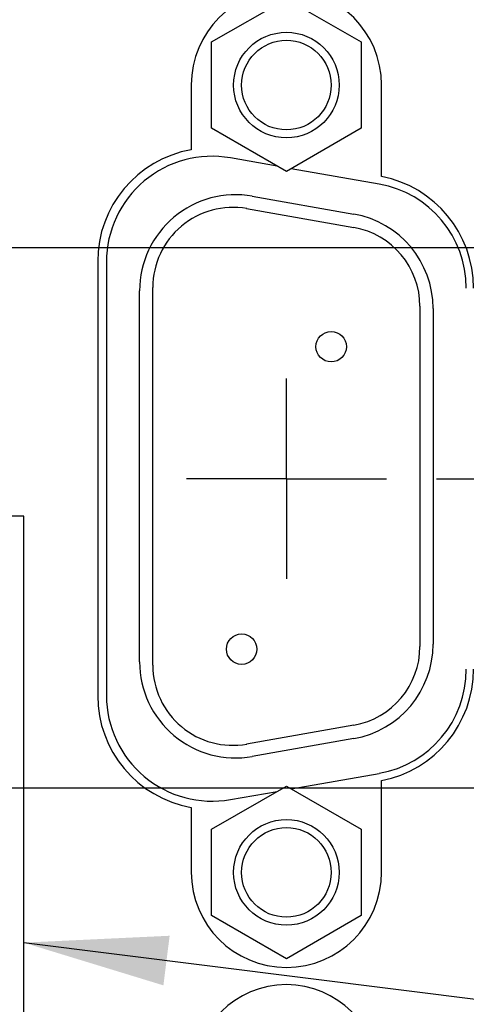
# Model space of a CAD drawing. Header units: inches. Extents: x 0.2 to 16.8, y 0.1 to 10.8.
# Tile 11 of 22: x 8.363 to 8.922, y 5.851 to 7.081. Entities that reach past the tile are written whole.
import ezdxf

# ---------------------------------------------------------------- set-up
doc = ezdxf.new("R2010")
doc.units = ezdxf.units.IN
doc.header["$LTSCALE"] = 0.935
doc.header["$MEASUREMENT"] = 0
doc.linetypes.add('CENTER', pattern=[0.6, 0.375, -0.075, 0.075, -0.075])
doc.layers.get('0').update_dxf_attribs({"linetype": 'CONTINUOUS'})
for name, color, linetype in [('DEFAULT_1', 7, 'CENTER'), ('DETAIL', 7, 'CONTINUOUS'), ('DIMENSIONS', 7, 'CONTINUOUS')]:
    doc.layers.add(name, color=color, linetype=linetype)
doc.styles.get("Standard").update_dxf_attribs({"font": 'txt', "width": 0.8})
doc.dimstyles.new('DIMSTYLE_1', dxfattribs={"dimtxt": 0.125, "dimasz": 0.18, "dimexe": 0.18, "dimexo": 0.0625, "dimgap": 0.09, "dimtad": 0, "dimtih": 1, "dimtoh": 1, "dimdec": 3, "dimzin": 4, "dimdsep": 46, "dimtxsty": 'STANDARD', "dimblk": '_FILLED', "dimblk1": '_FILLED', "dimblk2": '_FILLED', "dimcen": 0.09, "dimadec": 0, "dimazin": 0, "dimtp": 0.01, "dimtm": 0.01, "dimtfac": 1, "dimtdec": 3, "dimtofl": 0, "dimtmove": 0, "dimatfit": 3, "dimldrblk": '_FILLED', "dimfxl": 1, "dimtolj": 1, "dimtzin": 4, "dimarcsym": 0})

# ---------------------------------------------------------------- blocks, each defined once
blk = doc.blocks.new('*D9')
at = {"layer": 'DIMENSIONS', "color": 2, "linetype": 'CONTINUOUS'}
for p, q in [((8.2582, 6.1212), (9.3255, 6.1212)), ((9.3255, 6.1212), (9.5714, 5.9426)), ((9.5714, 5.9426), (9.7251, 5.9426))]:
    blk.add_line(p, q, dxfattribs=at)
at = {"layer": 'DIMENSIONS', "color": 2, "linetype": 'CONTINUOUS', "width": 0.8}
for s, p in [('3.040', (9.7876, 5.8801)), ('[', (10.4126, 5.8801)), ('77.23', (10.5126, 5.8801)), (']', (11.0126, 5.8801))]:
    blk.add_text(s, height=0.125, dxfattribs=at).set_placement(p)
blk = doc.blocks.new('_FILLED')
at = {"color": 0, "linetype": 'BYBLOCK'}
blk.add_solid([(0, 0), (-1, 0.1736), (-1, -0.1736)], dxfattribs=at)
blk = doc.blocks.new('*D10')
at = {"layer": 'DIMENSIONS', "color": 2, "linetype": 'CONTINUOUS'}
for p, q in [((8.8842, 6.5075), (9.2479, 6.5075)), ((9.2479, 6.5075), (9.5391, 6.305)), ((9.5391, 6.305), (9.7251, 6.305))]:
    blk.add_line(p, q, dxfattribs=at)
at = {"layer": 'DIMENSIONS', "color": 2, "linetype": 'CONTINUOUS', "width": 0.8}
for s, p in [('[', (10.4126, 6.2425)), (']', (11.0126, 6.2425)), ('3.427', (9.7876, 6.2425)), ('87.04', (10.5126, 6.2425))]:
    blk.add_text(s, height=0.125, dxfattribs=at).set_placement(p)
blk = doc.blocks.new('*D11')
at = {"layer": 'DIMENSIONS', "color": 2, "linetype": 'CONTINUOUS'}
for p, q in [((9.2006, 6.7965), (9.5267, 6.8962)), ((9.5267, 6.8962), (9.7251, 6.8962)), ((8.3479, 6.7965), (9.2006, 6.7965))]:
    blk.add_line(p, q, dxfattribs=at)
at = {"layer": 'DIMENSIONS', "color": 2, "linetype": 'CONTINUOUS', "width": 0.8}
for s, p in [('[', (10.4126, 6.8337)), (']', (11.0126, 6.8337)), ('3.716', (9.7876, 6.8337)), ('94.38', (10.5126, 6.8337))]:
    blk.add_text(s, height=0.125, dxfattribs=at).set_placement(p)
blk = doc.blocks.new('*D14')
at = {"layer": 'DIMENSIONS', "color": 2, "linetype": 'CONTINUOUS'}
for p, q in [((8.3833, 8.4981), (8.3833, 8.7117)), ((8.1775, 8.3573), (8.3833, 8.4981)), ((8.1775, 6.9841), (8.1775, 8.3573))]:
    blk.add_line(p, q, dxfattribs=at)
at = {"layer": 'DIMENSIONS', "color": 2, "linetype": 'CONTINUOUS', "width": 0.8}
for s, p in [(']', (8.4458, 9.6992)), ('9.3', (8.4458, 9.3992)), ('[', (8.4458, 9.2992)), ('.366', (8.4458, 8.7742))]:
    blk.add_text(s, height=0.125, rotation=90, dxfattribs=at).set_placement(p)
blk = doc.blocks.new('*D15')
at = {"layer": 'DIMENSIONS', "color": 2, "linetype": 'CONTINUOUS'}
blk.add_line((8.0706, 6.3088), (8.0706, 8.7117), dxfattribs=at)
at = {"layer": 'DIMENSIONS', "color": 2, "linetype": 'CONTINUOUS', "width": 0.8}
for s, p in [(']', (8.1331, 9.8992)), ('12.01', (8.1331, 9.3992)), ('[', (8.1331, 9.2992)), ('.473', (8.1331, 8.7742))]:
    blk.add_text(s, height=0.125, rotation=90, dxfattribs=at).set_placement(p)
blk = doc.blocks.new('*D16')
at = {"layer": 'DIMENSIONS', "color": 2, "linetype": 'CONTINUOUS'}
blk.add_line((7.8465, 6.9841), (7.8465, 8.7117), dxfattribs=at)
at = {"layer": 'DIMENSIONS', "color": 2, "linetype": 'CONTINUOUS', "width": 0.8}
for s, p in [(']', (7.909, 9.8992)), ('17.71', (7.909, 9.3992)), ('[', (7.909, 9.2992)), ('.697', (7.909, 8.7742))]:
    blk.add_text(s, height=0.125, rotation=90, dxfattribs=at).set_placement(p)
blk = doc.blocks.new('*D18')
at = {"layer": 'DIMENSIONS', "color": 2, "linetype": 'CONTINUOUS'}
blk.add_line((6.1896, 6.5151), (6.1896, 8.7117), dxfattribs=at)
at = {"layer": 'DIMENSIONS', "color": 2, "linetype": 'CONTINUOUS', "width": 0.8}
for s, p in [(']', (6.2521, 9.9992)), ('59.79', (6.2521, 9.4992)), ('[', (6.2521, 9.3992)), ('2.354', (6.2521, 8.7742))]:
    blk.add_text(s, height=0.125, rotation=90, dxfattribs=at).set_placement(p)

msp = doc.modelspace()

# ---------------------------------------------------------------- linework, layer by layer
at = {"color": 7, "linetype": 'CONTINUOUS'}
for p, q in [((8.6031, 7.0534), (8.6966, 7.1074)), ((8.6966, 7.1074), (8.7901, 7.0534)), ((8.6031, 6.9455), (8.6031, 7.0534)), ((8.7901, 7.0534), (8.7901, 6.9455)), ((8.5776, 6.9997), (8.5776, 6.9187)), ((8.8156, 6.8852), (8.8156, 6.9997)), ((8.6966, 6.8915), (8.6031, 6.9455)), ((8.7901, 6.9455), (8.6966, 6.8915)), ((8.6851, 6.8981), (8.6265, 6.9085)), ((8.8125, 6.8757), (8.7027, 6.895)), ((8.6539, 6.8606), (8.7809, 6.8382)), ((8.6469, 6.8451), (8.7809, 6.8215)), ((8.4606, 6.7789), (8.4606, 6.2364)), ((8.4716, 6.7785), (8.4716, 6.2365)), ((8.5296, 6.2743), (8.5296, 6.7466)), ((8.5131, 6.2785), (8.5131, 6.7425)), ((8.8636, 6.723), (8.8636, 6.2979)), ((8.8801, 6.7201), (8.8801, 6.3009)), ((8.3681, 6.4607), (7.7731, 6.4607)), ((8.3681, 5.7807), (8.3681, 6.4607)), ((8.7809, 6.1994), (8.6469, 6.1758)), ((8.7809, 6.1827), (8.6539, 6.1603)), ((8.7027, 6.1199), (8.8125, 6.1393)), ((8.8156, 6.0157), (8.8156, 6.1302)), ((8.6031, 6.0694), (8.6966, 6.1234)), ((8.6265, 6.1065), (8.6851, 6.1168)), ((8.6966, 6.1234), (8.7901, 6.0694)), ((8.5776, 6.0967), (8.5776, 6.0157)), ((8.6031, 5.9615), (8.6031, 6.0694)), ((8.7901, 6.0694), (8.7901, 5.9615)), ((8.6966, 5.9075), (8.6031, 5.9615)), ((8.7901, 5.9615), (8.6966, 5.9075))]:
    msp.add_line(p, q, dxfattribs=at)
for centre, radius in [((8.6966, 6.9995), 0.066), ((8.6966, 6.9995), 0.056), ((8.7526, 6.6725), 0.019), ((8.6406, 6.2945), 0.019), ((8.6966, 6.0155), 0.066), ((8.6966, 6.0155), 0.056)]:
    msp.add_circle(centre, radius, dxfattribs=at)
for centre, radius, start, end in [((8.6966, 6.9997), 0.119, 0, 180), ((8.6026, 6.7789), 0.142, 100.1401, 180), ((8.6036, 6.7785), 0.132, 80, 180), ((8.7886, 6.7458), 0.142, 0, 79.039), ((8.7896, 6.7457), 0.132, 0, 80), ((8.6331, 6.7425), 0.12, 80, 180), ((8.6296, 6.7466), 0.1, 80, 180), ((8.7601, 6.7201), 0.12, 0, 80), ((8.7636, 6.723), 0.1, 0, 80), ((8.7601, 6.3009), 0.12, 280, 360), ((8.7636, 6.2979), 0.1, 280, 360), ((8.6331, 6.2785), 0.12, 180, 280), ((8.6296, 6.2743), 0.1, 180, 280), ((8.7896, 6.2693), 0.132, 280, 360), ((8.7886, 6.2696), 0.142, 280.961, 360), ((8.6026, 6.2364), 0.142, 180, 259.8599), ((8.6036, 6.2365), 0.132, 180, 280), ((8.6966, 6.0157), 0.119, 180, 360), ((8.6966, 5.7602), 0.115, 0, 180)]:
    msp.add_arc(centre, radius, start, end, dxfattribs=at)
at = {"layer": 'DEFAULT_1', "color": 7, "linetype": 'CENTER'}
for q in [(8.6966, 6.6326), (8.5715, 6.5075), (8.8217, 6.5075), (8.6966, 6.3824)]:
    msp.add_line((8.6966, 6.5075), q, dxfattribs=at)
at = {"layer": 'DETAIL', "color": 2, "linetype": 'CONTINUOUS'}
msp.add_line((8.3681, 5.9277), (9.2735, 5.8144), dxfattribs=at)
msp.add_solid([(8.5506, 5.9363), (8.3681, 5.9277), (8.5428, 5.8743)], dxfattribs=at)

# ---------------------------------------------------------------- dimensions: what is measured, and where the dimension line sits
at = {"layer": 'DIMENSIONS', "color": 2, "linetype": 'CONTINUOUS'}
for feature_location, offset, dtype, origin, picture, middle in [((6.1896, 6.5151), (0, 2.1966), 1, (8.5436, 6.4526), '*D18', (6.1896, 9.4367)), ((7.8465, 6.9841), (0, 1.7276), 1, (8.5436, 6.9216), '*D16', (7.8465, 9.3867)), ((8.0706, 6.3088), (0, 2.4029), 1, (8.5436, 6.2463), '*D15', (8.0706, 9.3867)), ((8.1775140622, 6.9840643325), (0.2057432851, 1.7276), 0, (8.5435809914, 6.9215643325), '*D14', (8.3832573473, 9.2866643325)), ((8.3479, 6.7965), (1.3772, 0.0997), 0, (7.7214, 3.0808), '*D11', (10.4501, 6.8962)), ((8.8842, 6.5075), (0.8409, -0.2025), 0, (8.8217, 3.0808), '*D10', (10.4501, 6.305)), ((8.2582, 6.1212), (1.4669, -0.1785), 0, (8.1957, 3.0808), '*D9', (10.4501, 5.9426))]:
    dim = msp.add_ordinate_dim(feature_location=feature_location, offset=offset, dtype=dtype, origin=origin, dimstyle='DIMSTYLE_1', dxfattribs=at)
    dim.commit()
    dim.dimension.update_dxf_attribs({"geometry": picture, "text_midpoint": middle})

doc.saveas('drawing.dxf')
